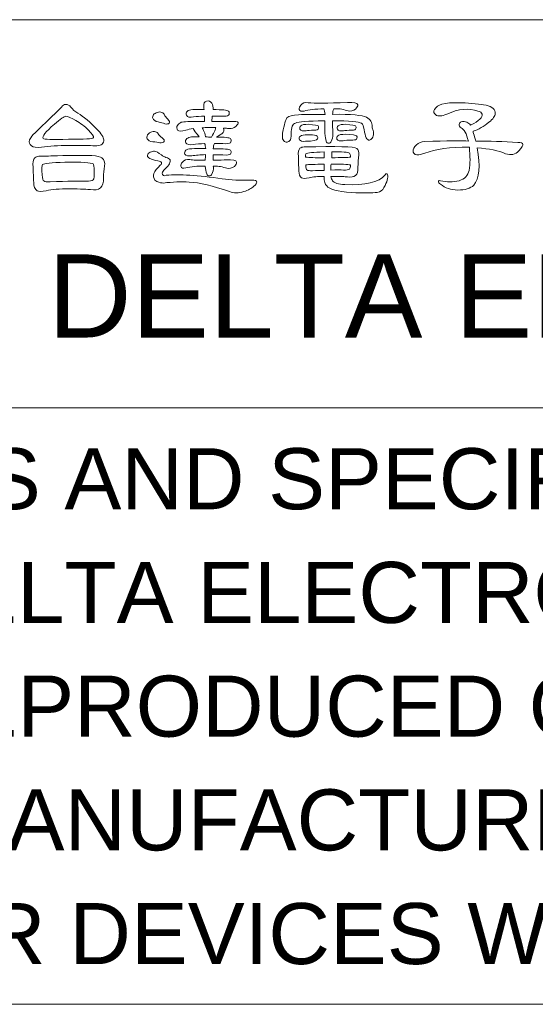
# Model space of a CAD drawing. Extents: x 1967 to 2561, y -57 to 363.
# Tile 16 of 21: x 2388 to 2407, y -22 to 13. Entities that reach past the tile are written whole.
import ezdxf

# ---------------------------------------------------------------- set-up
doc = ezdxf.new("R2010")
doc.units = 0
doc.header["$LTSCALE"] = 15.367
doc.header["$MEASUREMENT"] = 0
doc.layers.get('0').update_dxf_attribs({"linetype": 'CONTINUOUS', "lineweight": 5})
doc.styles.add('TEXTSTYLE_1', font='arial.ttf')

msp = doc.modelspace()

# ---------------------------------------------------------------- linework, layer by layer
at = {"linetype": 'Continuous', "lineweight": 5}
for p, q in [((2355.511, 13.213), (2545.511, 13.213)), ((2355.511, -0.787), (2545.511, -0.787)), ((2355.511, -22.287), (2545.511, -22.287))]:
    msp.add_line(p, q, dxfattribs=at)
for points, knots in [([(2390.215, 8.68), (2390.679, 8.677), (2390.995, 8.673), (2391.163, 8.667), (2391.163, 8.667), (2391.265, 8.664), (2391.343, 8.677), (2391.394, 8.706), (2391.394, 8.706), (2391.44, 8.734), (2391.468, 8.782), (2391.479, 8.851), (2391.479, 8.851), (2391.497, 8.928), (2391.431, 9.049), (2391.283, 9.214), (2391.283, 9.214), (2390.992, 9.522), (2390.748, 9.73), (2390.552, 9.838), (2390.552, 9.838), (2390.438, 9.9), (2390.349, 9.979), (2390.283, 10.073), (2390.283, 10.073), (2390.249, 10.127), (2390.192, 10.156), (2390.112, 10.159), (2390.112, 10.159), (2390.052, 10.159), (2389.999, 10.127), (2389.954, 10.064), (2389.954, 10.064), (2389.874, 9.967), (2389.644, 9.74), (2389.261, 9.381), (2389.261, 9.381), (2388.988, 9.133), (2388.837, 8.965), (2388.809, 8.876), (2388.809, 8.876), (2388.78, 8.791), (2388.803, 8.72), (2388.877, 8.663), (2388.877, 8.663), (2388.94, 8.612), (2389.061, 8.597), (2389.24, 8.621), (2389.24, 8.621), (2389.523, 8.654), (2389.847, 8.674), (2390.215, 8.68)], [0, 0, 0, 0, 0.076923, 0.076923, 0.076923, 0.076923, 0.153846, 0.153846, 0.153846, 0.153846, 0.230769, 0.230769, 0.230769, 0.230769, 0.307692, 0.307692, 0.307692, 0.307692, 0.384615, 0.384615, 0.384615, 0.384615, 0.461538, 0.461538, 0.461538, 0.461538, 0.538462, 0.538462, 0.538462, 0.538462, 0.615385, 0.615385, 0.615385, 0.615385, 0.692308, 0.692308, 0.692308, 0.692308, 0.769231, 0.769231, 0.769231, 0.769231, 0.846154, 0.846154, 0.846154, 0.846154, 0.923077, 0.923077, 0.923077, 0.923077, 1, 1, 1, 1]), ([(2395.793, 9.308), (2395.844, 9.308), (2395.894, 9.304), (2395.942, 9.295), (2395.942, 9.295), (2396.045, 9.278), (2396.123, 9.287), (2396.177, 9.321), (2396.177, 9.321), (2396.265, 9.381), (2396.316, 9.434), (2396.326, 9.479), (2396.326, 9.479), (2396.338, 9.525), (2396.286, 9.547), (2396.168, 9.547), (2396.168, 9.547), (2395.901, 9.547), (2395.637, 9.546), (2395.378, 9.543), (2395.378, 9.543), (2395.381, 9.586), (2395.384, 9.636), (2395.386, 9.693), (2395.386, 9.693), (2395.386, 9.704), (2395.388, 9.72), (2395.391, 9.74), (2395.391, 9.74), (2395.522, 9.74), (2395.664, 9.737), (2395.818, 9.731), (2395.818, 9.731), (2395.924, 9.731), (2395.984, 9.754), (2395.998, 9.8), (2395.998, 9.8), (2396.015, 9.845), (2396.009, 9.885), (2395.981, 9.919), (2395.981, 9.919), (2395.938, 9.954), (2395.751, 9.97), (2395.421, 9.97), (2395.421, 9.97), (2395.432, 10.059), (2395.418, 10.136), (2395.378, 10.202), (2395.378, 10.202), (2395.332, 10.269), (2395.27, 10.295), (2395.19, 10.278), (2395.19, 10.278), (2395.113, 10.258), (2395.077, 10.193), (2395.083, 10.081), (2395.083, 10.081), (2395.092, 10.045), (2395.098, 10.009), (2395.101, 9.975), (2395.101, 9.975), (2394.759, 9.992), (2394.557, 9.972), (2394.494, 9.915), (2394.494, 9.915), (2394.448, 9.869), (2394.436, 9.819), (2394.46, 9.765), (2394.46, 9.765), (2394.497, 9.697), (2394.584, 9.677), (2394.72, 9.706), (2394.72, 9.706), (2394.832, 9.725), (2394.962, 9.736), (2395.113, 9.736), (2395.113, 9.736), (2395.11, 9.664), (2395.112, 9.6), (2395.117, 9.543), (2395.117, 9.543), (2395.02, 9.546), (2394.926, 9.546), (2394.835, 9.543), (2394.835, 9.543), (2394.485, 9.543), (2394.291, 9.531), (2394.254, 9.504), (2394.254, 9.504), (2394.203, 9.485), (2394.163, 9.45), (2394.134, 9.402), (2394.134, 9.402), (2394.106, 9.34), (2394.109, 9.283), (2394.143, 9.231), (2394.143, 9.231), (2394.18, 9.186), (2394.28, 9.186), (2394.442, 9.231), (2394.442, 9.231), (2394.514, 9.251), (2394.603, 9.27), (2394.711, 9.287), (2394.711, 9.287), (2394.703, 9.27), (2394.744, 9.208), (2394.835, 9.103), (2394.835, 9.103), (2394.869, 9.06), (2394.899, 9.02), (2394.925, 8.984), (2394.925, 8.984), (2394.7, 9.003), (2394.551, 8.984), (2394.476, 8.924), (2394.476, 8.924), (2394.431, 8.878), (2394.419, 8.828), (2394.442, 8.774), (2394.442, 8.774), (2394.479, 8.706), (2394.566, 8.685), (2394.703, 8.714), (2394.703, 8.714), (2394.817, 8.734), (2394.955, 8.744), (2395.117, 8.744), (2395.117, 8.744), (2395.137, 8.701), (2395.15, 8.642), (2395.156, 8.564), (2395.156, 8.564), (2394.729, 8.576), (2394.491, 8.558), (2394.442, 8.509), (2394.442, 8.509), (2394.397, 8.467), (2394.385, 8.419), (2394.408, 8.368), (2394.408, 8.368), (2394.442, 8.305), (2394.525, 8.286), (2394.656, 8.308), (2394.656, 8.308), (2394.796, 8.328), (2394.961, 8.341), (2395.152, 8.347), (2395.152, 8.347), (2395.149, 8.276), (2395.144, 8.208), (2395.138, 8.146), (2395.138, 8.146), (2394.88, 8.146), (2394.696, 8.153), (2394.588, 8.167), (2394.588, 8.167), (2394.468, 8.184), (2394.378, 8.156), (2394.318, 8.082), (2394.318, 8.082), (2394.273, 8.028), (2394.254, 7.977), (2394.263, 7.928), (2394.263, 7.928), (2394.274, 7.865), (2394.334, 7.845), (2394.442, 7.868), (2394.442, 7.868), (2394.616, 7.92), (2394.848, 7.939), (2395.138, 7.928), (2395.138, 7.928), (2395.147, 7.826), (2395.167, 7.734), (2395.198, 7.654), (2395.198, 7.654), (2395.216, 7.603), (2395.247, 7.578), (2395.292, 7.578), (2395.292, 7.578), (2395.327, 7.578), (2395.357, 7.599), (2395.382, 7.642), (2395.382, 7.642), (2395.419, 7.713), (2395.437, 7.805), (2395.434, 7.92), (2395.434, 7.92), (2395.431, 7.923), (2395.429, 7.925), (2395.429, 7.928), (2395.429, 7.928), (2395.558, 7.945), (2395.706, 7.925), (2395.874, 7.868), (2395.874, 7.868), (2396.005, 7.831), (2396.11, 7.85), (2396.19, 7.923), (2396.19, 7.923), (2396.244, 7.978), (2396.27, 8.029), (2396.267, 8.077), (2396.267, 8.077), (2396.259, 8.146), (2396.135, 8.173), (2395.895, 8.159), (2395.895, 8.159), (2395.815, 8.156), (2395.658, 8.152), (2395.425, 8.146), (2395.425, 8.146), (2395.425, 8.223), (2395.425, 8.288), (2395.425, 8.343), (2395.425, 8.343), (2395.57, 8.343), (2395.727, 8.34), (2395.895, 8.334), (2395.895, 8.334), (2395.992, 8.334), (2396.049, 8.355), (2396.066, 8.398), (2396.066, 8.398), (2396.083, 8.443), (2396.077, 8.481), (2396.049, 8.509), (2396.049, 8.509), (2396.012, 8.543), (2395.805, 8.561), (2395.429, 8.561), (2395.429, 8.561), (2395.432, 8.631), (2395.446, 8.694), (2395.472, 8.748), (2395.472, 8.748), (2395.6, 8.748), (2395.739, 8.745), (2395.887, 8.74), (2395.887, 8.74), (2395.992, 8.74), (2396.052, 8.763), (2396.066, 8.808), (2396.066, 8.808), (2396.083, 8.854), (2396.077, 8.894), (2396.049, 8.928), (2396.049, 8.928), (2396.006, 8.962), (2395.839, 8.979), (2395.549, 8.979), (2395.549, 8.979), (2395.652, 9.047), (2395.715, 9.087), (2395.742, 9.099), (2395.742, 9.099), (2395.809, 9.153), (2395.827, 9.223), (2395.793, 9.308)], [0, 0, 0, 0, 0.015385, 0.015385, 0.015385, 0.015385, 0.030769, 0.030769, 0.030769, 0.030769, 0.046154, 0.046154, 0.046154, 0.046154, 0.061538, 0.061538, 0.061538, 0.061538, 0.076923, 0.076923, 0.076923, 0.076923, 0.092308, 0.092308, 0.092308, 0.092308, 0.107692, 0.107692, 0.107692, 0.107692, 0.123077, 0.123077, 0.123077, 0.123077, 0.138462, 0.138462, 0.138462, 0.138462, 0.153846, 0.153846, 0.153846, 0.153846, 0.169231, 0.169231, 0.169231, 0.169231, 0.184615, 0.184615, 0.184615, 0.184615, 0.2, 0.2, 0.2, 0.2, 0.215385, 0.215385, 0.215385, 0.215385, 0.230769, 0.230769, 0.230769, 0.230769, 0.246154, 0.246154, 0.246154, 0.246154, 0.261538, 0.261538, 0.261538, 0.261538, 0.276923, 0.276923, 0.276923, 0.276923, 0.292308, 0.292308, 0.292308, 0.292308, 0.307692, 0.307692, 0.307692, 0.307692, 0.323077, 0.323077, 0.323077, 0.323077, 0.338462, 0.338462, 0.338462, 0.338462, 0.353846, 0.353846, 0.353846, 0.353846, 0.369231, 0.369231, 0.369231, 0.369231, 0.384615, 0.384615, 0.384615, 0.384615, 0.4, 0.4, 0.4, 0.4, 0.415385, 0.415385, 0.415385, 0.415385, 0.430769, 0.430769, 0.430769, 0.430769, 0.446154, 0.446154, 0.446154, 0.446154, 0.461538, 0.461538, 0.461538, 0.461538, 0.476923, 0.476923, 0.476923, 0.476923, 0.492308, 0.492308, 0.492308, 0.492308, 0.507692, 0.507692, 0.507692, 0.507692, 0.523077, 0.523077, 0.523077, 0.523077, 0.538462, 0.538462, 0.538462, 0.538462, 0.553846, 0.553846, 0.553846, 0.553846, 0.569231, 0.569231, 0.569231, 0.569231, 0.584615, 0.584615, 0.584615, 0.584615, 0.6, 0.6, 0.6, 0.6, 0.615385, 0.615385, 0.615385, 0.615385, 0.630769, 0.630769, 0.630769, 0.630769, 0.646154, 0.646154, 0.646154, 0.646154, 0.661538, 0.661538, 0.661538, 0.661538, 0.676923, 0.676923, 0.676923, 0.676923, 0.692308, 0.692308, 0.692308, 0.692308, 0.707692, 0.707692, 0.707692, 0.707692, 0.723077, 0.723077, 0.723077, 0.723077, 0.738462, 0.738462, 0.738462, 0.738462, 0.753846, 0.753846, 0.753846, 0.753846, 0.769231, 0.769231, 0.769231, 0.769231, 0.784615, 0.784615, 0.784615, 0.784615, 0.8, 0.8, 0.8, 0.8, 0.815385, 0.815385, 0.815385, 0.815385, 0.830769, 0.830769, 0.830769, 0.830769, 0.846154, 0.846154, 0.846154, 0.846154, 0.861538, 0.861538, 0.861538, 0.861538, 0.876923, 0.876923, 0.876923, 0.876923, 0.892308, 0.892308, 0.892308, 0.892308, 0.907692, 0.907692, 0.907692, 0.907692, 0.923077, 0.923077, 0.923077, 0.923077, 0.938462, 0.938462, 0.938462, 0.938462, 0.953846, 0.953846, 0.953846, 0.953846, 0.969231, 0.969231, 0.969231, 0.969231, 0.984615, 0.984615, 0.984615, 0.984615, 1, 1, 1, 1]), ([(2399.452, 9.569), (2399.435, 9.21), (2399.451, 8.965), (2399.499, 8.834), (2399.499, 8.834), (2399.516, 8.782), (2399.548, 8.757), (2399.593, 8.757), (2399.593, 8.757), (2399.627, 8.757), (2399.657, 8.778), (2399.683, 8.821), (2399.683, 8.821), (2399.72, 8.893), (2399.736, 8.985), (2399.734, 9.099), (2399.734, 9.099), (2399.731, 9.29), (2399.728, 9.446), (2399.726, 9.569), (2399.726, 9.569), (2400.332, 9.569), (2400.681, 9.539), (2400.772, 9.479), (2400.772, 9.479), (2400.815, 9.453), (2400.846, 9.378), (2400.866, 9.253), (2400.866, 9.253), (2400.9, 8.987), (2400.966, 8.861), (2401.063, 8.872), (2401.063, 8.872), (2401.091, 8.875), (2401.121, 8.898), (2401.153, 8.941), (2401.153, 8.941), (2401.187, 8.987), (2401.205, 9.046), (2401.208, 9.12), (2401.208, 9.12), (2401.205, 9.157), (2401.198, 9.19), (2401.187, 9.219), (2401.187, 9.219), (2401.169, 9.256), (2401.16, 9.302), (2401.157, 9.359), (2401.157, 9.359), (2401.165, 9.504), (2401.097, 9.616), (2400.951, 9.693), (2400.951, 9.693), (2400.806, 9.773), (2400.399, 9.808), (2399.73, 9.8), (2399.73, 9.8), (2399.733, 9.87), (2399.747, 9.936), (2399.772, 9.996), (2399.772, 9.996), (2399.918, 10.013), (2400.074, 9.993), (2400.243, 9.936), (2400.243, 9.936), (2400.374, 9.899), (2400.479, 9.918), (2400.558, 9.992), (2400.558, 9.992), (2400.613, 10.046), (2400.639, 10.097), (2400.636, 10.145), (2400.636, 10.145), (2400.627, 10.214), (2400.503, 10.241), (2400.264, 10.227), (2400.264, 10.227), (2399.534, 10.199), (2399.065, 10.196), (2398.854, 10.218), (2398.854, 10.218), (2398.734, 10.235), (2398.644, 10.207), (2398.584, 10.133), (2398.584, 10.133), (2398.539, 10.079), (2398.52, 10.027), (2398.529, 9.979), (2398.529, 9.979), (2398.54, 9.916), (2398.6, 9.897), (2398.708, 9.919), (2398.708, 9.919), (2398.865, 9.97), (2399.1, 9.996), (2399.413, 9.996), (2399.413, 9.996), (2399.433, 9.951), (2399.448, 9.884), (2399.456, 9.795), (2399.456, 9.795), (2399.098, 9.798), (2398.78, 9.795), (2398.503, 9.787), (2398.503, 9.787), (2398.29, 9.776), (2398.15, 9.738), (2398.085, 9.676), (2398.085, 9.676), (2398.042, 9.625), (2397.988, 9.441), (2397.922, 9.124), (2397.922, 9.124), (2397.913, 9.002), (2397.921, 8.92), (2397.943, 8.876), (2397.943, 8.876), (2397.972, 8.834), (2398.009, 8.808), (2398.055, 8.8), (2398.055, 8.8), (2398.1, 8.797), (2398.142, 8.811), (2398.179, 8.842), (2398.179, 8.842), (2398.221, 8.885), (2398.241, 8.971), (2398.239, 9.099), (2398.239, 9.099), (2398.239, 9.329), (2398.29, 9.459), (2398.392, 9.488), (2398.392, 9.488), (2398.503, 9.534), (2398.844, 9.561), (2399.413, 9.569), (2399.413, 9.569), (2399.425, 9.571), (2399.437, 9.571), (2399.452, 9.569)], [0, 0, 0, 0, 0.028571, 0.028571, 0.028571, 0.028571, 0.057143, 0.057143, 0.057143, 0.057143, 0.085714, 0.085714, 0.085714, 0.085714, 0.114286, 0.114286, 0.114286, 0.114286, 0.142857, 0.142857, 0.142857, 0.142857, 0.171429, 0.171429, 0.171429, 0.171429, 0.2, 0.2, 0.2, 0.2, 0.228571, 0.228571, 0.228571, 0.228571, 0.257143, 0.257143, 0.257143, 0.257143, 0.285714, 0.285714, 0.285714, 0.285714, 0.314286, 0.314286, 0.314286, 0.314286, 0.342857, 0.342857, 0.342857, 0.342857, 0.371429, 0.371429, 0.371429, 0.371429, 0.4, 0.4, 0.4, 0.4, 0.428571, 0.428571, 0.428571, 0.428571, 0.457143, 0.457143, 0.457143, 0.457143, 0.485714, 0.485714, 0.485714, 0.485714, 0.514286, 0.514286, 0.514286, 0.514286, 0.542857, 0.542857, 0.542857, 0.542857, 0.571429, 0.571429, 0.571429, 0.571429, 0.6, 0.6, 0.6, 0.6, 0.628571, 0.628571, 0.628571, 0.628571, 0.657143, 0.657143, 0.657143, 0.657143, 0.685714, 0.685714, 0.685714, 0.685714, 0.714286, 0.714286, 0.714286, 0.714286, 0.742857, 0.742857, 0.742857, 0.742857, 0.771429, 0.771429, 0.771429, 0.771429, 0.8, 0.8, 0.8, 0.8, 0.828571, 0.828571, 0.828571, 0.828571, 0.857143, 0.857143, 0.857143, 0.857143, 0.885714, 0.885714, 0.885714, 0.885714, 0.914286, 0.914286, 0.914286, 0.914286, 0.942857, 0.942857, 0.942857, 0.942857, 0.971429, 0.971429, 0.971429, 0.971429, 1, 1, 1, 1]), ([(2404.936, 8.591), (2405.374, 8.561), (2405.718, 8.492), (2405.966, 8.381), (2405.966, 8.381), (2406.154, 8.313), (2406.313, 8.347), (2406.444, 8.483), (2406.444, 8.483), (2406.55, 8.612), (2406.598, 8.691), (2406.589, 8.723), (2406.589, 8.723), (2406.578, 8.76), (2406.519, 8.782), (2406.41, 8.791), (2406.41, 8.791), (2405.88, 8.817), (2405.373, 8.833), (2404.889, 8.838), (2404.889, 8.838), (2404.878, 8.893), (2404.863, 8.944), (2404.846, 8.992), (2404.846, 8.992), (2404.821, 9.078), (2404.802, 9.143), (2404.791, 9.189), (2404.791, 9.189), (2404.987, 9.257), (2405.178, 9.365), (2405.363, 9.513), (2405.363, 9.513), (2405.511, 9.636), (2405.588, 9.738), (2405.594, 9.821), (2405.594, 9.821), (2405.603, 9.978), (2405.491, 10.08), (2405.261, 10.129), (2405.261, 10.129), (2404.515, 10.239), (2403.984, 10.251), (2403.671, 10.163), (2403.671, 10.163), (2403.548, 10.129), (2403.46, 10.067), (2403.406, 9.979), (2403.406, 9.979), (2403.361, 9.902), (2403.373, 9.837), (2403.445, 9.782), (2403.445, 9.782), (2403.533, 9.72), (2403.666, 9.727), (2403.842, 9.804), (2403.842, 9.804), (2404.27, 10), (2404.644, 10.039), (2404.966, 9.919), (2404.966, 9.919), (2405.051, 9.902), (2405.102, 9.865), (2405.12, 9.808), (2405.12, 9.808), (2405.131, 9.754), (2405.104, 9.694), (2405.038, 9.628), (2405.038, 9.628), (2404.959, 9.558), (2404.854, 9.489), (2404.727, 9.423), (2404.727, 9.423), (2404.718, 9.423), (2404.711, 9.421), (2404.705, 9.415), (2404.705, 9.415), (2404.668, 9.452), (2404.622, 9.485), (2404.569, 9.513), (2404.569, 9.513), (2404.5, 9.547), (2404.433, 9.553), (2404.367, 9.531), (2404.367, 9.531), (2404.322, 9.513), (2404.297, 9.482), (2404.291, 9.437), (2404.291, 9.437), (2404.288, 9.391), (2404.313, 9.351), (2404.367, 9.317), (2404.367, 9.317), (2404.47, 9.265), (2404.555, 9.106), (2404.624, 8.838), (2404.624, 8.838), (2404.407, 8.855), (2403.879, 8.85), (2403.039, 8.821), (2403.039, 8.821), (2402.925, 8.812), (2402.829, 8.771), (2402.753, 8.697), (2402.753, 8.697), (2402.667, 8.621), (2402.626, 8.545), (2402.629, 8.47), (2402.629, 8.47), (2402.632, 8.416), (2402.659, 8.377), (2402.71, 8.351), (2402.71, 8.351), (2402.761, 8.322), (2402.877, 8.34), (2403.056, 8.402), (2403.056, 8.402), (2403.44, 8.548), (2403.969, 8.619), (2404.641, 8.616), (2404.641, 8.616), (2404.644, 8.616), (2404.649, 8.615), (2404.658, 8.612), (2404.658, 8.612), (2404.692, 8.295), (2404.69, 8.017), (2404.649, 7.778), (2404.649, 7.778), (2404.604, 7.596), (2404.486, 7.472), (2404.295, 7.406), (2404.295, 7.406), (2404.073, 7.355), (2403.848, 7.355), (2403.62, 7.406), (2403.62, 7.406), (2403.575, 7.418), (2403.548, 7.412), (2403.543, 7.39), (2403.543, 7.39), (2403.54, 7.355), (2403.567, 7.318), (2403.624, 7.279), (2403.624, 7.279), (2403.789, 7.147), (2403.995, 7.077), (2404.24, 7.069), (2404.24, 7.069), (2404.507, 7.072), (2404.7, 7.131), (2404.816, 7.244), (2404.816, 7.244), (2405.021, 7.487), (2405.061, 7.935), (2404.936, 8.591)], [0, 0, 0, 0, 0.025641, 0.025641, 0.025641, 0.025641, 0.051282, 0.051282, 0.051282, 0.051282, 0.076923, 0.076923, 0.076923, 0.076923, 0.102564, 0.102564, 0.102564, 0.102564, 0.128205, 0.128205, 0.128205, 0.128205, 0.153846, 0.153846, 0.153846, 0.153846, 0.179487, 0.179487, 0.179487, 0.179487, 0.205128, 0.205128, 0.205128, 0.205128, 0.230769, 0.230769, 0.230769, 0.230769, 0.25641, 0.25641, 0.25641, 0.25641, 0.282051, 0.282051, 0.282051, 0.282051, 0.307692, 0.307692, 0.307692, 0.307692, 0.333333, 0.333333, 0.333333, 0.333333, 0.358974, 0.358974, 0.358974, 0.358974, 0.384615, 0.384615, 0.384615, 0.384615, 0.410256, 0.410256, 0.410256, 0.410256, 0.435897, 0.435897, 0.435897, 0.435897, 0.461538, 0.461538, 0.461538, 0.461538, 0.487179, 0.487179, 0.487179, 0.487179, 0.512821, 0.512821, 0.512821, 0.512821, 0.538462, 0.538462, 0.538462, 0.538462, 0.564103, 0.564103, 0.564103, 0.564103, 0.589744, 0.589744, 0.589744, 0.589744, 0.615385, 0.615385, 0.615385, 0.615385, 0.641026, 0.641026, 0.641026, 0.641026, 0.666667, 0.666667, 0.666667, 0.666667, 0.692308, 0.692308, 0.692308, 0.692308, 0.717949, 0.717949, 0.717949, 0.717949, 0.74359, 0.74359, 0.74359, 0.74359, 0.769231, 0.769231, 0.769231, 0.769231, 0.794872, 0.794872, 0.794872, 0.794872, 0.820513, 0.820513, 0.820513, 0.820513, 0.846154, 0.846154, 0.846154, 0.846154, 0.871795, 0.871795, 0.871795, 0.871795, 0.897436, 0.897436, 0.897436, 0.897436, 0.923077, 0.923077, 0.923077, 0.923077, 0.948718, 0.948718, 0.948718, 0.948718, 0.974359, 0.974359, 0.974359, 0.974359, 1, 1, 1, 1]), ([(2390.479, 9.577), (2390.645, 9.483), (2390.793, 9.371), (2390.924, 9.24), (2390.924, 9.24), (2391.063, 9.092), (2391.125, 8.999), (2391.108, 8.962), (2391.108, 8.962), (2391.087, 8.917), (2390.787, 8.896), (2390.206, 8.902), (2390.206, 8.902), (2389.625, 8.885), (2389.323, 8.894), (2389.3, 8.928), (2389.3, 8.928), (2389.249, 8.996), (2389.382, 9.169), (2389.702, 9.445), (2389.702, 9.445), (2389.919, 9.636), (2390.055, 9.731), (2390.112, 9.731), (2390.112, 9.731), (2390.192, 9.728), (2390.314, 9.677), (2390.479, 9.577)], [0, 0, 0, 0, 0.142857, 0.142857, 0.142857, 0.142857, 0.285714, 0.285714, 0.285714, 0.285714, 0.428571, 0.428571, 0.428571, 0.428571, 0.571429, 0.571429, 0.571429, 0.571429, 0.714286, 0.714286, 0.714286, 0.714286, 0.857143, 0.857143, 0.857143, 0.857143, 1, 1, 1, 1]), ([(2393.665, 9.787), (2393.653, 9.821), (2393.625, 9.849), (2393.579, 9.872), (2393.579, 9.872), (2393.528, 9.892), (2393.469, 9.892), (2393.404, 9.872), (2393.404, 9.872), (2393.35, 9.852), (2393.309, 9.825), (2393.28, 9.791), (2393.28, 9.791), (2393.246, 9.74), (2393.236, 9.695), (2393.25, 9.658), (2393.25, 9.658), (2393.276, 9.59), (2393.339, 9.546), (2393.438, 9.526), (2393.438, 9.526), (2393.544, 9.506), (2393.625, 9.485), (2393.681, 9.462), (2393.681, 9.462), (2393.762, 9.442), (2393.814, 9.449), (2393.84, 9.483), (2393.84, 9.483), (2393.865, 9.512), (2393.847, 9.562), (2393.784, 9.633), (2393.784, 9.633), (2393.733, 9.685), (2393.693, 9.736), (2393.665, 9.787)], [0, 0, 0, 0, 0.111111, 0.111111, 0.111111, 0.111111, 0.222222, 0.222222, 0.222222, 0.222222, 0.333333, 0.333333, 0.333333, 0.333333, 0.444444, 0.444444, 0.444444, 0.444444, 0.555556, 0.555556, 0.555556, 0.555556, 0.666667, 0.666667, 0.666667, 0.666667, 0.777778, 0.777778, 0.777778, 0.777778, 0.888889, 0.888889, 0.888889, 0.888889, 1, 1, 1, 1]), ([(2395.135, 9.321), (2395.274, 9.324), (2395.404, 9.324), (2395.524, 9.321), (2395.524, 9.321), (2395.512, 9.292), (2395.499, 9.254), (2395.485, 9.205), (2395.485, 9.205), (2395.459, 9.146), (2395.421, 9.07), (2395.37, 8.979), (2395.37, 8.979), (2395.298, 8.982), (2395.225, 8.984), (2395.147, 8.984), (2395.147, 8.984), (2395.136, 9.086), (2395.112, 9.165), (2395.074, 9.219), (2395.074, 9.219), (2395.066, 9.261), (2395.052, 9.292), (2395.032, 9.313), (2395.032, 9.313), (2395.06, 9.315), (2395.095, 9.318), (2395.135, 9.321)], [0, 0, 0, 0, 0.142857, 0.142857, 0.142857, 0.142857, 0.285714, 0.285714, 0.285714, 0.285714, 0.428571, 0.428571, 0.428571, 0.428571, 0.571429, 0.571429, 0.571429, 0.571429, 0.714286, 0.714286, 0.714286, 0.714286, 0.857143, 0.857143, 0.857143, 0.857143, 1, 1, 1, 1]), ([(2398.85, 9.441), (2398.718, 9.443), (2398.63, 9.426), (2398.584, 9.389), (2398.584, 9.389), (2398.542, 9.352), (2398.532, 9.31), (2398.554, 9.261), (2398.554, 9.261), (2398.583, 9.207), (2398.656, 9.19), (2398.772, 9.21), (2398.772, 9.21), (2398.826, 9.221), (2398.926, 9.229), (2399.071, 9.231), (2399.071, 9.231), (2399.16, 9.231), (2399.21, 9.251), (2399.221, 9.291), (2399.221, 9.291), (2399.233, 9.328), (2399.228, 9.361), (2399.208, 9.389), (2399.208, 9.389), (2399.2, 9.398), (2399.08, 9.415), (2398.85, 9.441)], [0, 0, 0, 0, 0.142857, 0.142857, 0.142857, 0.142857, 0.285714, 0.285714, 0.285714, 0.285714, 0.428571, 0.428571, 0.428571, 0.428571, 0.571429, 0.571429, 0.571429, 0.571429, 0.714286, 0.714286, 0.714286, 0.714286, 0.857143, 0.857143, 0.857143, 0.857143, 1, 1, 1, 1]), ([(2400.2, 9.441), (2400.069, 9.443), (2399.98, 9.426), (2399.935, 9.389), (2399.935, 9.389), (2399.892, 9.352), (2399.882, 9.31), (2399.905, 9.261), (2399.905, 9.261), (2399.933, 9.207), (2400.006, 9.19), (2400.123, 9.21), (2400.123, 9.21), (2400.177, 9.221), (2400.277, 9.229), (2400.422, 9.231), (2400.422, 9.231), (2400.51, 9.231), (2400.56, 9.251), (2400.571, 9.291), (2400.571, 9.291), (2400.583, 9.328), (2400.579, 9.361), (2400.558, 9.389), (2400.558, 9.389), (2400.55, 9.398), (2400.431, 9.415), (2400.2, 9.441)], [0, 0, 0, 0, 0.142857, 0.142857, 0.142857, 0.142857, 0.285714, 0.285714, 0.285714, 0.285714, 0.428571, 0.428571, 0.428571, 0.428571, 0.571429, 0.571429, 0.571429, 0.571429, 0.714286, 0.714286, 0.714286, 0.714286, 0.857143, 0.857143, 0.857143, 0.857143, 1, 1, 1, 1]), ([(2393.442, 9.099), (2393.425, 9.133), (2393.393, 9.157), (2393.344, 9.171), (2393.344, 9.171), (2393.293, 9.189), (2393.236, 9.183), (2393.173, 9.154), (2393.173, 9.154), (2393.119, 9.126), (2393.082, 9.093), (2393.062, 9.056), (2393.062, 9.056), (2393.034, 9.002), (2393.028, 8.956), (2393.045, 8.92), (2393.045, 8.92), (2393.079, 8.857), (2393.148, 8.821), (2393.25, 8.812), (2393.25, 8.812), (2393.361, 8.801), (2393.444, 8.79), (2393.498, 8.778), (2393.498, 8.778), (2393.578, 8.767), (2393.63, 8.78), (2393.656, 8.817), (2393.656, 8.817), (2393.676, 8.851), (2393.652, 8.898), (2393.584, 8.957), (2393.584, 8.957), (2393.524, 9.003), (2393.477, 9.05), (2393.442, 9.099)], [0, 0, 0, 0, 0.111111, 0.111111, 0.111111, 0.111111, 0.222222, 0.222222, 0.222222, 0.222222, 0.333333, 0.333333, 0.333333, 0.333333, 0.444444, 0.444444, 0.444444, 0.444444, 0.555556, 0.555556, 0.555556, 0.555556, 0.666667, 0.666667, 0.666667, 0.666667, 0.777778, 0.777778, 0.777778, 0.777778, 0.888889, 0.888889, 0.888889, 0.888889, 1, 1, 1, 1]), ([(2398.832, 9.065), (2398.702, 9.068), (2398.613, 9.05), (2398.567, 9.014), (2398.567, 9.014), (2398.524, 8.976), (2398.515, 8.933), (2398.538, 8.885), (2398.538, 8.885), (2398.566, 8.831), (2398.639, 8.814), (2398.756, 8.834), (2398.756, 8.834), (2399.02, 8.834), (2399.164, 8.861), (2399.187, 8.915), (2399.187, 8.915), (2399.198, 8.952), (2399.194, 8.985), (2399.174, 9.014), (2399.174, 9.014), (2399.137, 9.047), (2399.052, 9.062), (2398.918, 9.056), (2398.918, 9.056), (2398.892, 9.059), (2398.864, 9.062), (2398.832, 9.065)], [0, 0, 0, 0, 0.142857, 0.142857, 0.142857, 0.142857, 0.285714, 0.285714, 0.285714, 0.285714, 0.428571, 0.428571, 0.428571, 0.428571, 0.571429, 0.571429, 0.571429, 0.571429, 0.714286, 0.714286, 0.714286, 0.714286, 0.857143, 0.857143, 0.857143, 0.857143, 1, 1, 1, 1]), ([(2400.183, 9.081), (2400.052, 9.084), (2399.963, 9.068), (2399.918, 9.03), (2399.918, 9.03), (2399.875, 8.993), (2399.865, 8.951), (2399.887, 8.902), (2399.887, 8.902), (2399.917, 8.848), (2399.989, 8.831), (2400.105, 8.851), (2400.105, 8.851), (2400.165, 8.863), (2400.283, 8.869), (2400.456, 8.872), (2400.456, 8.872), (2400.544, 8.872), (2400.594, 8.893), (2400.606, 8.932), (2400.606, 8.932), (2400.617, 8.969), (2400.613, 9.002), (2400.593, 9.03), (2400.593, 9.03), (2400.576, 9.047), (2400.439, 9.065), (2400.183, 9.081)], [0, 0, 0, 0, 0.142857, 0.142857, 0.142857, 0.142857, 0.285714, 0.285714, 0.285714, 0.285714, 0.428571, 0.428571, 0.428571, 0.428571, 0.571429, 0.571429, 0.571429, 0.571429, 0.714286, 0.714286, 0.714286, 0.714286, 0.857143, 0.857143, 0.857143, 0.857143, 1, 1, 1, 1]), ([(2399.422, 7.56), (2399.425, 7.39), (2399.456, 7.277), (2399.516, 7.223), (2399.516, 7.223), (2399.61, 7.095), (2399.905, 7.015), (2400.401, 6.983), (2400.401, 6.983), (2400.848, 6.958), (2401.161, 6.959), (2401.341, 6.988), (2401.341, 6.988), (2401.446, 6.999), (2401.526, 7.056), (2401.58, 7.159), (2401.58, 7.159), (2401.694, 7.367), (2401.738, 7.521), (2401.712, 7.62), (2401.712, 7.62), (2401.695, 7.675), (2401.665, 7.675), (2401.622, 7.62), (2401.622, 7.62), (2401.392, 7.344), (2400.909, 7.227), (2400.174, 7.27), (2400.174, 7.27), (2399.941, 7.282), (2399.791, 7.325), (2399.726, 7.403), (2399.726, 7.403), (2399.7, 7.448), (2399.681, 7.5), (2399.67, 7.56), (2399.67, 7.56), (2399.998, 7.563), (2400.195, 7.558), (2400.264, 7.543), (2400.264, 7.543), (2400.386, 7.524), (2400.485, 7.542), (2400.558, 7.599), (2400.558, 7.599), (2400.621, 7.645), (2400.649, 7.742), (2400.644, 7.893), (2400.644, 7.893), (2400.644, 8.05), (2400.655, 8.198), (2400.678, 8.338), (2400.678, 8.338), (2400.69, 8.443), (2400.664, 8.522), (2400.601, 8.573), (2400.601, 8.573), (2400.522, 8.636), (2399.89, 8.653), (2398.708, 8.624), (2398.708, 8.624), (2398.637, 8.624), (2398.584, 8.609), (2398.551, 8.578), (2398.551, 8.578), (2398.499, 8.532), (2398.481, 8.434), (2398.495, 8.283), (2398.495, 8.283), (2398.497, 8.112), (2398.505, 7.936), (2398.516, 7.757), (2398.516, 7.757), (2398.513, 7.637), (2398.546, 7.557), (2398.614, 7.514), (2398.614, 7.514), (2398.66, 7.485), (2398.75, 7.485), (2398.884, 7.514), (2398.884, 7.514), (2399.02, 7.548), (2399.2, 7.563), (2399.422, 7.56)], [0, 0, 0, 0, 0.047619, 0.047619, 0.047619, 0.047619, 0.095238, 0.095238, 0.095238, 0.095238, 0.142857, 0.142857, 0.142857, 0.142857, 0.190476, 0.190476, 0.190476, 0.190476, 0.238095, 0.238095, 0.238095, 0.238095, 0.285714, 0.285714, 0.285714, 0.285714, 0.333333, 0.333333, 0.333333, 0.333333, 0.380952, 0.380952, 0.380952, 0.380952, 0.428571, 0.428571, 0.428571, 0.428571, 0.47619, 0.47619, 0.47619, 0.47619, 0.52381, 0.52381, 0.52381, 0.52381, 0.571429, 0.571429, 0.571429, 0.571429, 0.619048, 0.619048, 0.619048, 0.619048, 0.666667, 0.666667, 0.666667, 0.666667, 0.714286, 0.714286, 0.714286, 0.714286, 0.761905, 0.761905, 0.761905, 0.761905, 0.809524, 0.809524, 0.809524, 0.809524, 0.857143, 0.857143, 0.857143, 0.857143, 0.904762, 0.904762, 0.904762, 0.904762, 0.952381, 0.952381, 0.952381, 0.952381, 1, 1, 1, 1]), ([(2391.005, 7.086), (2391.159, 7.058), (2391.279, 7.08), (2391.364, 7.155), (2391.364, 7.155), (2391.441, 7.215), (2391.477, 7.336), (2391.471, 7.518), (2391.471, 7.518), (2391.474, 7.666), (2391.486, 7.805), (2391.509, 7.936), (2391.509, 7.936), (2391.529, 8.068), (2391.498, 8.166), (2391.416, 8.231), (2391.416, 8.231), (2391.353, 8.277), (2391.233, 8.304), (2391.056, 8.313), (2391.056, 8.313), (2390.763, 8.324), (2390.349, 8.322), (2389.813, 8.308), (2389.813, 8.308), (2389.591, 8.3), (2389.385, 8.294), (2389.198, 8.291), (2389.198, 8.291), (2389.109, 8.291), (2389.044, 8.273), (2389.001, 8.235), (2389.001, 8.235), (2388.938, 8.176), (2388.917, 8.06), (2388.937, 7.89), (2388.937, 7.89), (2388.94, 7.71), (2388.947, 7.529), (2388.958, 7.347), (2388.958, 7.347), (2388.958, 7.198), (2389, 7.099), (2389.082, 7.048), (2389.082, 7.048), (2389.137, 7.013), (2389.246, 7.013), (2389.411, 7.048), (2389.411, 7.048), (2389.611, 7.093), (2389.887, 7.115), (2390.24, 7.112), (2390.24, 7.112), (2390.662, 7.109), (2390.917, 7.101), (2391.005, 7.086)], [0, 0, 0, 0, 0.071429, 0.071429, 0.071429, 0.071429, 0.142857, 0.142857, 0.142857, 0.142857, 0.214286, 0.214286, 0.214286, 0.214286, 0.285714, 0.285714, 0.285714, 0.285714, 0.357143, 0.357143, 0.357143, 0.357143, 0.428571, 0.428571, 0.428571, 0.428571, 0.5, 0.5, 0.5, 0.5, 0.571429, 0.571429, 0.571429, 0.571429, 0.642857, 0.642857, 0.642857, 0.642857, 0.714286, 0.714286, 0.714286, 0.714286, 0.785714, 0.785714, 0.785714, 0.785714, 0.857143, 0.857143, 0.857143, 0.857143, 0.928571, 0.928571, 0.928571, 0.928571, 1, 1, 1, 1]), ([(2393.143, 8.21), (2393.221, 8.173), (2393.315, 8.143), (2393.43, 8.12), (2393.43, 8.12), (2393.501, 8.117), (2393.544, 8.101), (2393.557, 8.069), (2393.557, 8.069), (2393.578, 8.032), (2393.565, 7.999), (2393.52, 7.971), (2393.52, 7.971), (2393.277, 7.748), (2393.213, 7.569), (2393.327, 7.433), (2393.327, 7.433), (2393.344, 7.415), (2393.369, 7.397), (2393.4, 7.376), (2393.4, 7.376), (2393.485, 7.34), (2393.565, 7.322), (2393.639, 7.325), (2393.639, 7.325), (2393.964, 7.363), (2394.27, 7.374), (2394.558, 7.36), (2394.558, 7.36), (2394.934, 7.34), (2395.418, 7.224), (2396.011, 7.013), (2396.011, 7.013), (2396.167, 6.951), (2396.34, 6.951), (2396.528, 7.013), (2396.528, 7.013), (2396.69, 7.068), (2396.811, 7.132), (2396.891, 7.206), (2396.891, 7.206), (2396.962, 7.268), (2396.996, 7.32), (2396.993, 7.36), (2396.993, 7.36), (2396.99, 7.406), (2396.933, 7.427), (2396.822, 7.424), (2396.822, 7.424), (2396.41, 7.415), (2396.053, 7.433), (2395.754, 7.475), (2395.754, 7.475), (2394.874, 7.603), (2394.2, 7.646), (2393.733, 7.603), (2393.733, 7.603), (2393.645, 7.566), (2393.596, 7.593), (2393.587, 7.684), (2393.587, 7.684), (2393.596, 7.721), (2393.63, 7.77), (2393.69, 7.83), (2393.69, 7.83), (2393.844, 7.975), (2393.904, 8.086), (2393.87, 8.163), (2393.87, 8.163), (2393.853, 8.2), (2393.804, 8.228), (2393.724, 8.249), (2393.724, 8.249), (2393.671, 8.268), (2393.615, 8.298), (2393.557, 8.338), (2393.557, 8.338), (2393.452, 8.418), (2393.369, 8.464), (2393.306, 8.475), (2393.306, 8.475), (2393.269, 8.478), (2393.218, 8.464), (2393.152, 8.432), (2393.152, 8.432), (2393.092, 8.404), (2393.061, 8.367), (2393.058, 8.321), (2393.058, 8.321), (2393.055, 8.267), (2393.083, 8.23), (2393.143, 8.21)], [0, 0, 0, 0, 0.043478, 0.043478, 0.043478, 0.043478, 0.086957, 0.086957, 0.086957, 0.086957, 0.130435, 0.130435, 0.130435, 0.130435, 0.173913, 0.173913, 0.173913, 0.173913, 0.217391, 0.217391, 0.217391, 0.217391, 0.26087, 0.26087, 0.26087, 0.26087, 0.304348, 0.304348, 0.304348, 0.304348, 0.347826, 0.347826, 0.347826, 0.347826, 0.391304, 0.391304, 0.391304, 0.391304, 0.434783, 0.434783, 0.434783, 0.434783, 0.478261, 0.478261, 0.478261, 0.478261, 0.521739, 0.521739, 0.521739, 0.521739, 0.565217, 0.565217, 0.565217, 0.565217, 0.608696, 0.608696, 0.608696, 0.608696, 0.652174, 0.652174, 0.652174, 0.652174, 0.695652, 0.695652, 0.695652, 0.695652, 0.73913, 0.73913, 0.73913, 0.73913, 0.782609, 0.782609, 0.782609, 0.782609, 0.826087, 0.826087, 0.826087, 0.826087, 0.869565, 0.869565, 0.869565, 0.869565, 0.913043, 0.913043, 0.913043, 0.913043, 0.956522, 0.956522, 0.956522, 0.956522, 1, 1, 1, 1]), ([(2399.427, 8.235), (2399.098, 8.233), (2398.877, 8.241), (2398.76, 8.261), (2398.76, 8.261), (2398.757, 8.264), (2398.753, 8.264), (2398.747, 8.261), (2398.747, 8.261), (2398.747, 8.33), (2398.754, 8.368), (2398.768, 8.377), (2398.768, 8.377), (2398.811, 8.413), (2399.031, 8.437), (2399.427, 8.445), (2399.427, 8.445), (2399.424, 8.382), (2399.424, 8.313), (2399.427, 8.235)], [0, 0, 0, 0, 0.2, 0.2, 0.2, 0.2, 0.4, 0.4, 0.4, 0.4, 0.6, 0.6, 0.6, 0.6, 0.8, 0.8, 0.8, 0.8, 1, 1, 1, 1]), ([(2399.704, 8.279), (2399.707, 8.349), (2399.705, 8.407), (2399.7, 8.449), (2399.7, 8.449), (2400.076, 8.452), (2400.289, 8.435), (2400.341, 8.398), (2400.341, 8.398), (2400.358, 8.386), (2400.369, 8.338), (2400.375, 8.253), (2400.375, 8.253), (2400.27, 8.25), (2400.043, 8.244), (2399.696, 8.235), (2399.696, 8.235), (2399.699, 8.247), (2399.701, 8.261), (2399.704, 8.279)], [0, 0, 0, 0, 0.2, 0.2, 0.2, 0.2, 0.4, 0.4, 0.4, 0.4, 0.6, 0.6, 0.6, 0.6, 0.8, 0.8, 0.8, 0.8, 1, 1, 1, 1]), ([(2390.078, 8.074), (2390.687, 8.082), (2391.028, 8.062), (2391.099, 8.014), (2391.099, 8.014), (2391.125, 7.993), (2391.138, 7.911), (2391.138, 7.766), (2391.138, 7.766), (2391.141, 7.584), (2391.128, 7.473), (2391.099, 7.437), (2391.099, 7.437), (2391.056, 7.403), (2390.972, 7.387), (2390.847, 7.39), (2390.847, 7.39), (2390.63, 7.401), (2390.196, 7.392), (2389.544, 7.364), (2389.544, 7.364), (2389.43, 7.361), (2389.354, 7.373), (2389.318, 7.398), (2389.318, 7.398), (2389.297, 7.409), (2389.28, 7.482), (2389.266, 7.616), (2389.266, 7.616), (2389.246, 7.841), (2389.249, 7.965), (2389.275, 7.988), (2389.275, 7.988), (2389.326, 8.033), (2389.593, 8.062), (2390.078, 8.074)], [0, 0, 0, 0, 0.111111, 0.111111, 0.111111, 0.111111, 0.222222, 0.222222, 0.222222, 0.222222, 0.333333, 0.333333, 0.333333, 0.333333, 0.444444, 0.444444, 0.444444, 0.444444, 0.555556, 0.555556, 0.555556, 0.555556, 0.666667, 0.666667, 0.666667, 0.666667, 0.777778, 0.777778, 0.777778, 0.777778, 0.888889, 0.888889, 0.888889, 0.888889, 1, 1, 1, 1]), ([(2399.431, 7.979), (2399.428, 7.908), (2399.425, 7.841), (2399.422, 7.778), (2399.422, 7.778), (2399.294, 7.778), (2399.155, 7.774), (2399.004, 7.766), (2399.004, 7.766), (2398.907, 7.763), (2398.839, 7.772), (2398.802, 7.796), (2398.802, 7.796), (2398.783, 7.813), (2398.768, 7.871), (2398.76, 7.971), (2398.76, 7.971), (2398.76, 7.974), (2398.763, 7.975), (2398.768, 7.975), (2398.768, 7.975), (2398.865, 7.992), (2399.086, 8.001), (2399.431, 8.001), (2399.431, 8.001), (2399.431, 7.998), (2399.431, 7.99), (2399.431, 7.979)], [0, 0, 0, 0, 0.142857, 0.142857, 0.142857, 0.142857, 0.285714, 0.285714, 0.285714, 0.285714, 0.428571, 0.428571, 0.428571, 0.428571, 0.571429, 0.571429, 0.571429, 0.571429, 0.714286, 0.714286, 0.714286, 0.714286, 0.857143, 0.857143, 0.857143, 0.857143, 1, 1, 1, 1]), ([(2399.674, 8.005), (2400.044, 8.008), (2400.278, 7.998), (2400.375, 7.975), (2400.375, 7.975), (2400.372, 7.898), (2400.361, 7.848), (2400.341, 7.826), (2400.341, 7.826), (2400.304, 7.8), (2400.231, 7.788), (2400.123, 7.791), (2400.123, 7.791), (2400.02, 7.8), (2399.866, 7.799), (2399.661, 7.787), (2399.661, 7.787), (2399.664, 7.872), (2399.669, 7.945), (2399.674, 8.005)], [0, 0, 0, 0, 0.2, 0.2, 0.2, 0.2, 0.4, 0.4, 0.4, 0.4, 0.6, 0.6, 0.6, 0.6, 0.8, 0.8, 0.8, 0.8, 1, 1, 1, 1])]:
    msp.add_open_spline(points, degree=3, knots=knots, dxfattribs=at)

# ---------------------------------------------------------------- texts
at = {"linetype": 'Continuous', "lineweight": 5, "style": 'TEXTSTYLE_1'}
for s, height, p in [('DELTA ELECTRONICS, INC. ', 3, (2389.459, 1.754)), ('THESE DRAWINGS AND SPECIFICATIONS ARE THE', 2.2, (2361.211, -4.437)), ('PROPERTY OF DELTA ELECTRONICS, INC. AND', 2.2, (2361.211, -8.537)), ('SHALL NOT BE REPRODUCED OR USED AS THE', 2.2, (2361.211, -12.637)), ('BASIS FOR THE MANUFACTURE OR SELL OF', 2.2, (2361.211, -16.737)), ('APPARATUSES OR DEVICES WITHOUT PERMISSION.', 2.2, (2361.211, -20.837))]:
    msp.add_text(s, height=height, dxfattribs=at).set_placement(p)

doc.saveas('drawing.dxf')
